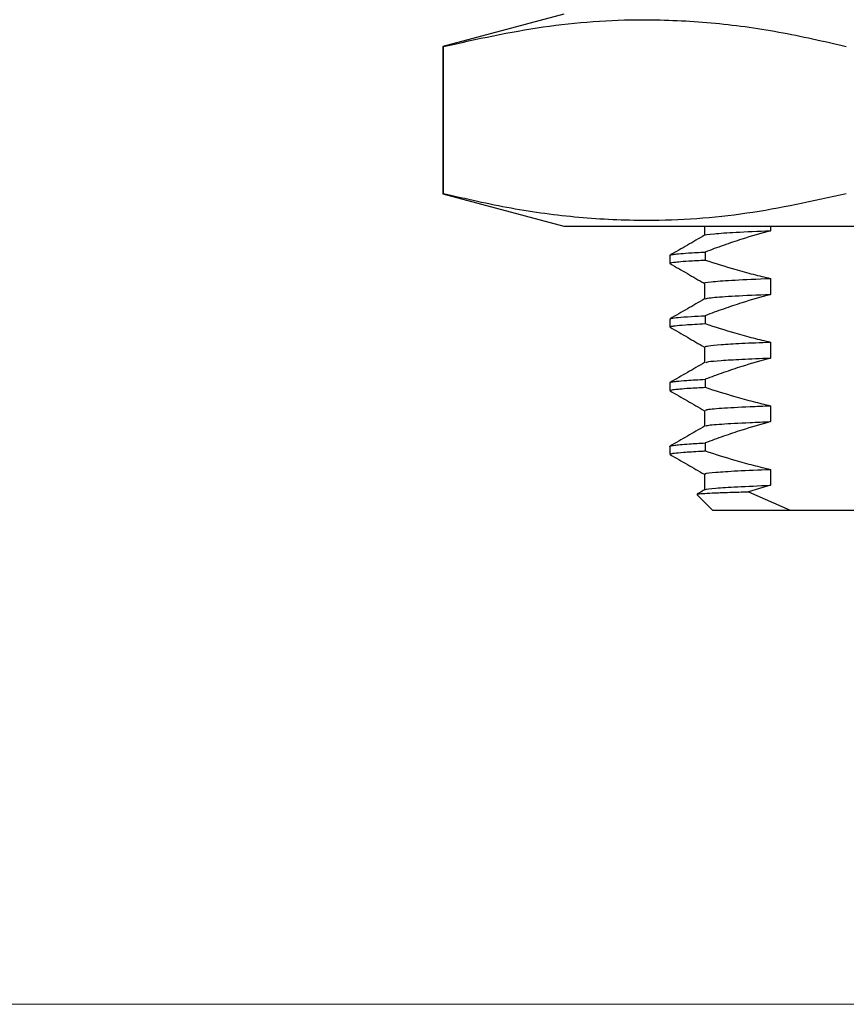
# Model space of a CAD drawing. Header units: millimetres. Extents: x 15 to 415, y 5 to 292.
# Tile 16 of 34: x 173 to 192, y 80 to 104. Entities that reach past the tile are written whole.
import ezdxf

# ---------------------------------------------------------------- set-up
doc = ezdxf.new("R2010")
doc.units = ezdxf.units.MM
doc.styles.add('SLDTEXTSTYLE0', font='TXT', dxfattribs={"width": 0.75})
doc.dimstyles.new('SLDDIMSTYLE5', dxfattribs={"dimtxt": 2.645833, "dimasz": 3.302, "dimexe": 0, "dimexo": 0.0625, "dimgap": 0.661458, "dimtad": 0, "dimtih": 1, "dimtoh": 1, "dimdec": 1, "dimrnd": 1e-09, "dimzin": 12, "dimdsep": 46, "dimtxsty": 'SLDTEXTSTYLE0', "dimsah": 1, "dimcen": 0.09, "dimadec": 0, "dimazin": 3, "dimtfac": 1, "dimtdec": 1, "dimtofl": 0, "dimtmove": 0, "dimatfit": 3, "dimfxl": 1, "dimfrac": 2, "dimtolj": 1, "dimtzin": 12, "dimarcsym": 0})

# ---------------------------------------------------------------- blocks, each defined once
blk = doc.blocks.new('_D_14')
at = {"color": 7, "linetype": 'Continuous', "lineweight": 0}
for p, q in [((191.439, 189.067), (149.244, 189.067)), ((150.244, 189.067), (150.244, 145.787)), ((150.244, 80.417), (150.244, 137.379)), ((196.871, 80.417), (149.244, 80.417))]:
    blk.add_line(p, q, dxfattribs=at)
at = {"color": 7, "linetype": 'Continuous', "lineweight": 18}
for points in [[(150.244, 189.067), (149.736, 185.765), (150.752, 185.765)], [(150.244, 80.417), (150.752, 83.719), (149.736, 83.719)]]:
    blk.add_solid(points, dxfattribs=at)
at = {"color": 7, "linetype": 'Continuous', "lineweight": 18, "attachment_point": 1, "style": 'SLDTEXTSTYLE0'}
for s, insert, char_height in [('108.6', (120.936, 144.994), 2.6458), ('MAXIMUM - BEST BRIGHTNESS', (130.723, 144.994), 2.64583), ('104.9 MINIMUM - BEST HOMOGENEITY', (118.773, 140.79), 2.64583)]:
    blk.add_mtext(s, dxfattribs=dict(at, insert=insert, char_height=char_height))

msp = doc.modelspace()

# ---------------------------------------------------------------- linework, layer by layer
at = {"color": 7, "linetype": 'Continuous', "lineweight": 25}
for p, q in [((185.571, 103.755), (182.721, 102.992)), ((182.721, 102.992), (182.721, 99.519)), ((182.736, 102.992), (182.721, 102.992)), ((182.736, 99.519), (182.736, 102.992)), ((182.721, 99.519), (185.571, 98.755)), ((182.721, 99.519), (182.736, 99.519)), ((185.571, 98.755), (220.571, 98.755)), ((188.883, 98.755), (188.883, 98.539)), ((190.439, 98.755), (190.439, 98.649)), ((188.071, 98.067), (188.071, 97.88)), ((188.073, 98.067), (188.075, 98.073)), ((188.902, 98.147), (188.902, 97.959)), ((190.439, 97.524), (190.439, 97.149)), ((188.883, 97.411), (188.883, 97.039)), ((188.071, 96.567), (188.071, 96.38)), ((188.074, 96.567), (188.072, 96.57)), ((188.902, 96.647), (188.902, 96.459)), ((188.883, 95.911), (188.883, 95.539)), ((190.439, 96.024), (190.439, 95.649)), ((188.902, 95.147), (188.902, 94.959)), ((188.071, 95.067), (188.071, 94.88)), ((188.073, 95.067), (188.075, 95.072)), ((188.077, 94.874), (188.075, 94.875)), ((190.439, 94.524), (190.439, 94.149)), ((188.883, 94.411), (188.883, 94.039)), ((188.072, 93.567), (188.071, 93.569)), ((188.071, 93.567), (188.071, 93.38)), ((188.902, 93.647), (188.902, 93.459)), ((188.883, 92.911), (188.883, 92.539)), ((190.439, 93.024), (190.439, 92.649)), ((190.439, 92.649), (189.921, 92.498)), ((188.706, 92.432), (189.071, 92.067)), ((189.921, 92.498), (190.903, 92.067)), ((189.071, 92.067), (190.903, 92.067)), ((190.903, 92.067), (196.147, 92.067))]:
    msp.add_line(p, q, dxfattribs=at)
for points, knots in [([(182.736, 102.992), (183.518, 103.165), (185.082, 103.51), (187.19, 103.659), (189.043, 103.571), (190.64, 103.358), (191.699, 103.114), (192.229, 102.992)], [0, 0, 0, 0, 0.247953, 0.495845, 0.66385, 0.831951, 1, 1, 1, 1]), ([(192.229, 99.519), (191.447, 99.346), (189.883, 99.001), (187.775, 98.852), (185.922, 98.94), (184.326, 99.153), (183.266, 99.397), (182.736, 99.519)], [0, 0, 0, 0, 0.247953, 0.495845, 0.66385, 0.831951, 1, 1, 1, 1]), ([(188.893, 98.543), (188.893, 98.543), (188.862, 98.555), (189.09, 98.578), (189.572, 98.614), (190.149, 98.638), (190.439, 98.649)], [0, 0, 0, 0, 0.0103579, 0.346257, 0.6723537, 1, 1, 1, 1]), ([(190.439, 98.649), (190.214, 98.585), (189.844, 98.478), (189.333, 98.306), (189.045, 98.2), (188.902, 98.147)], [0, 0, 0, 0, 0.435638, 0.71777, 1, 1, 1, 1]), ([(188.889, 98.543), (188.753, 98.464), (188.483, 98.308), (188.212, 98.152), (188.077, 98.074)], [0, 0, 0, 0, 0.499996, 1, 1, 1, 1]), ([(188.074, 97.88), (188.073, 97.881), (188.068, 97.884), (188.09, 97.893), (188.149, 97.905), (188.281, 97.92), (188.511, 97.939), (188.766, 97.952), (188.902, 97.959)], [0, 0, 0, 0, 0.027779, 0.154731, 0.311634, 0.498486, 0.732043, 1, 1, 1, 1]), ([(188.078, 98.074), (188.084, 98.076), (188.096, 98.082), (188.154, 98.093), (188.275, 98.107), (188.505, 98.126), (188.762, 98.139), (188.902, 98.147)], [0, 0, 0, 0, 0.111661, 0.241981, 0.448386, 0.701063, 1, 1, 1, 1]), ([(188.902, 97.959), (189.135, 97.884), (189.512, 97.763), (190.025, 97.623), (190.305, 97.556), (190.439, 97.524)], [0, 0, 0, 0, 0.457475, 0.739678, 1, 1, 1, 1]), ([(188.076, 97.874), (188.212, 97.796), (188.481, 97.64), (188.749, 97.485), (188.883, 97.408)], [0, 0, 0, 0, 0.503432, 1, 1, 1, 1]), ([(188.887, 97.411), (188.886, 97.411), (188.833, 97.423), (189.019, 97.446), (189.472, 97.483), (190.04, 97.509), (190.401, 97.523), (190.439, 97.524)], [0, 0, 0, 0, 0.008507, 0.322058, 0.641331, 0.962781, 1, 1, 1, 1]), ([(188.889, 97.043), (188.753, 96.964), (188.483, 96.808), (188.212, 96.652), (188.077, 96.574)], [0, 0, 0, 0, 0.499996, 1, 1, 1, 1]), ([(190.439, 97.149), (190.214, 97.085), (189.844, 96.978), (189.333, 96.806), (189.045, 96.7), (188.902, 96.647)], [0, 0, 0, 0, 0.435638, 0.71777, 1, 1, 1, 1]), ([(188.911, 97.043), (188.939, 97.052), (189.003, 97.073), (189.485, 97.108), (190.04, 97.134), (190.401, 97.148), (190.439, 97.149)], [0, 0, 0, 0, 0.277277, 0.61764, 0.960323, 1, 1, 1, 1]), ([(188.083, 96.574), (188.091, 96.578), (188.113, 96.588), (188.262, 96.606), (188.522, 96.627), (188.788, 96.641), (188.902, 96.647)], [0, 0, 0, 0, 0.167948, 0.4379, 0.758758, 1, 1, 1, 1]), ([(188.076, 96.38), (188.075, 96.381), (188.071, 96.387), (188.105, 96.397), (188.201, 96.412), (188.425, 96.433), (188.734, 96.45), (188.902, 96.459)], [0, 0, 0, 0, 0.063677, 0.207083, 0.37856, 0.66238, 1, 1, 1, 1]), ([(188.076, 96.374), (188.212, 96.296), (188.481, 96.14), (188.749, 95.985), (188.883, 95.908)], [0, 0, 0, 0, 0.503432, 1, 1, 1, 1]), ([(188.902, 96.459), (189.135, 96.384), (189.512, 96.263), (190.025, 96.123), (190.305, 96.056), (190.439, 96.024)], [0, 0, 0, 0, 0.457475, 0.739678, 1, 1, 1, 1]), ([(188.905, 95.911), (188.915, 95.92), (188.935, 95.938), (189.257, 95.967), (189.728, 95.996), (190.202, 96.015), (190.439, 96.024)], [0, 0, 0, 0, 0.257418, 0.503267, 0.751358, 1, 1, 1, 1]), ([(190.439, 95.649), (190.214, 95.585), (189.844, 95.478), (189.333, 95.306), (189.045, 95.2), (188.902, 95.147)], [0, 0, 0, 0, 0.435638, 0.71777, 1, 1, 1, 1]), ([(188.925, 95.543), (188.934, 95.55), (188.955, 95.566), (189.259, 95.592), (189.728, 95.621), (190.202, 95.64), (190.439, 95.649)], [0, 0, 0, 0, 0.208187, 0.4703351, 0.7348741, 1, 1, 1, 1]), ([(188.889, 95.543), (188.753, 95.464), (188.483, 95.308), (188.212, 95.152), (188.077, 95.074)], [0, 0, 0, 0, 0.499996, 1, 1, 1, 1]), ([(188.078, 95.074), (188.082, 95.076), (188.094, 95.081), (188.141, 95.091), (188.247, 95.104), (188.463, 95.123), (188.748, 95.139), (188.902, 95.147)], [0, 0, 0, 0, 0.095202, 0.228732, 0.384669, 0.666194, 1, 1, 1, 1]), ([(188.072, 94.88), (188.072, 94.88), (188.069, 94.883), (188.082, 94.89), (188.117, 94.899), (188.185, 94.909), (188.311, 94.923), (188.533, 94.94), (188.772, 94.952), (188.902, 94.959)], [0, 0, 0, 0, 0.013848, 0.1256897, 0.2418744, 0.3624019, 0.532055, 0.7445914, 1, 1, 1, 1]), ([(188.902, 94.959), (189.135, 94.884), (189.512, 94.763), (190.025, 94.623), (190.305, 94.556), (190.439, 94.524)], [0, 0, 0, 0, 0.457475, 0.739678, 1, 1, 1, 1]), ([(188.076, 94.874), (188.212, 94.796), (188.481, 94.64), (188.749, 94.485), (188.883, 94.408)], [0, 0, 0, 0, 0.503432, 1, 1, 1, 1]), ([(188.919, 94.411), (188.916, 94.418), (188.907, 94.436), (189.253, 94.468), (189.798, 94.499), (190.275, 94.518), (190.439, 94.524)], [0, 0, 0, 0, 0.193052, 0.510346, 0.831298, 1, 1, 1, 1]), ([(188.889, 94.043), (188.753, 93.964), (188.483, 93.808), (188.212, 93.652), (188.077, 93.574)], [0, 0, 0, 0, 0.499996, 1, 1, 1, 1]), ([(190.439, 94.149), (190.214, 94.085), (189.844, 93.978), (189.333, 93.806), (189.045, 93.7), (188.902, 93.647)], [0, 0, 0, 0, 0.435638, 0.71777, 1, 1, 1, 1]), ([(188.926, 94.043), (188.926, 94.047), (188.923, 94.064), (189.257, 94.093), (189.798, 94.124), (190.275, 94.143), (190.439, 94.149)], [0, 0, 0, 0, 0.139505, 0.477854, 0.820104, 1, 1, 1, 1]), ([(188.079, 93.574), (188.081, 93.575), (188.086, 93.579), (188.12, 93.586), (188.188, 93.597), (188.315, 93.61), (188.535, 93.627), (188.772, 93.64), (188.902, 93.647)], [0, 0, 0, 0, 0.053702, 0.18092, 0.312933, 0.49471, 0.723736, 1, 1, 1, 1]), ([(188.074, 93.38), (188.073, 93.381), (188.069, 93.384), (188.091, 93.393), (188.168, 93.409), (188.387, 93.43), (188.664, 93.447), (188.868, 93.458), (188.902, 93.459)], [0, 0, 0, 0, 0.029705, 0.136017, 0.353137, 0.620179, 0.937124, 1, 1, 1, 1]), ([(188.076, 93.374), (188.212, 93.296), (188.481, 93.14), (188.749, 92.985), (188.883, 92.908)], [0, 0, 0, 0, 0.503432, 1, 1, 1, 1]), ([(188.902, 93.459), (189.135, 93.384), (189.512, 93.263), (190.025, 93.123), (190.305, 93.056), (190.439, 93.024)], [0, 0, 0, 0, 0.457475, 0.739678, 1, 1, 1, 1]), ([(188.92, 92.911), (188.911, 92.916), (188.88, 92.931), (189.127, 92.957), (189.613, 92.991), (190.163, 93.013), (190.439, 93.024)], [0, 0, 0, 0, 0.128887, 0.4162692, 0.7075462, 1, 1, 1, 1]), ([(188.915, 92.542), (188.911, 92.545), (188.89, 92.558), (189.131, 92.582), (189.612, 92.616), (190.163, 92.638), (190.439, 92.649)], [0, 0, 0, 0, 0.073165, 0.37893, 0.688839, 1, 1, 1, 1]), ([(188.888, 92.542), (188.848, 92.519), (188.79, 92.485), (188.731, 92.452), (188.714, 92.442)], [0, 0, 0, 0, 0.6989414, 1, 1, 1, 1]), ([(188.716, 92.437), (188.722, 92.44), (188.736, 92.447), (188.876, 92.459), (189.121, 92.472), (189.461, 92.485), (189.767, 92.493), (189.921, 92.498)], [0, 0, 0, 0, 0.149284, 0.363251, 0.577218, 0.787866, 1, 1, 1, 1])]:
    msp.add_open_spline(points, degree=3, knots=knots, dxfattribs=at)

# ---------------------------------------------------------------- dimensions: what is measured, and where the dimension line sits
at = {"color": 7, "linetype": 'Continuous', "lineweight": 18}
dim = msp.add_linear_dim(base=(150.24384, 80.41734), p1=(192.4389, 189.06734), p2=(197.87107, 80.41735), angle=270.00001, text='<> MAXIMUM - BEST BRIGHTNESS\\P104.9 MINIMUM - BEST HOMOGENEITY', dimstyle='SLDDIMSTYLE5', dxfattribs=at)
dim.commit()
dim.dimension.update_dxf_attribs({"geometry": '_D_14', "text_midpoint": (150.24383, 141.58302), "dimtype": 160})

doc.saveas('drawing.dxf')
